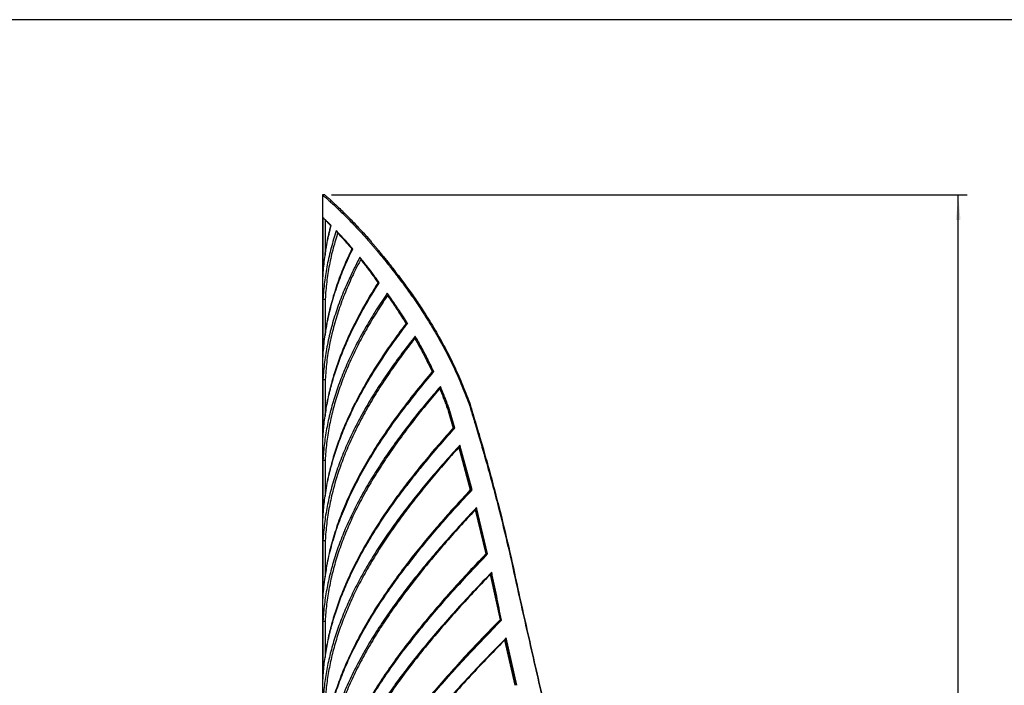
# Model space of a CAD drawing. Header units: millimetres. Extents: x 40 to 3386, y 55 to 2397.
# Tile 7 of 12: x 926 to 1812, y 1798 to 2397. Entities that reach past the tile are written whole.
import ezdxf

# ---------------------------------------------------------------- set-up
doc = ezdxf.new("R2010")
doc.units = ezdxf.units.MM
doc.header["$LTSCALE"] = 8
doc.linetypes.add('SLD-Solido', pattern=[0])
doc.layers.add('QUOTE', color=1, linetype='SLD-Solido')
doc.layers.add('SCHIZZI', color=9, linetype='Continuous')
doc.styles.add('SLDTEXTSTYLE0', font='GOTHIC.TTF', dxfattribs={"width": 0.913})
doc.dimstyles.new('SLDDIMSTYLE0', dxfattribs={"dimtxt": 21.166667, "dimasz": 22.4, "dimexe": 0, "dimexo": 0.0625, "dimgap": 5.291667, "dimtad": 1, "dimdec": 1, "dimrnd": 1e-09, "dimzin": 12, "dimdsep": 46, "dimtxsty": 'SLDTEXTSTYLE0', "dimsah": 1, "dimcen": 0.09, "dimadec": 0, "dimazin": 3, "dimtfac": 1, "dimtdec": 1, "dimtofl": 0, "dimtmove": 0, "dimatfit": 3, "dimfxl": 1, "dimfrac": 2, "dimtolj": 1, "dimtzin": 12, "dimarcsym": 0})

# ---------------------------------------------------------------- blocks, each defined once
blk = doc.blocks.new('_D_5')
at = {"layer": 'QUOTE', "transparency": 16777216}
for p, q in [((1207.01, 2238.98), (1779.02, 2238.98)), ((1771.02, 778.97), (1771.02, 2238.98)), ((1629.01, 778.97), (1779.02, 778.97))]:
    blk.add_line(p, q, dxfattribs=at)
for points in [[(1771.02, 2238.98), (1769.02, 2216.58), (1773.02, 2216.58)], [(1771.02, 778.97), (1773.02, 801.37), (1769.02, 801.37)]]:
    blk.add_solid(points, dxfattribs=at)
at = {"layer": 'QUOTE', "transparency": 16777216, "insert": (1743.98, 1477.69), "char_height": 21.167, "attachment_point": 1, "rotation": 90, "style": 'SLDTEXTSTYLE0'}
blk.add_mtext('1460', dxfattribs=at)

msp = doc.modelspace()

# ---------------------------------------------------------------- linework, layer by layer
for p, q in [((1199.01, 2239.04), (1199.01, 798.97)), ((1201.01, 2238.98), (1199.01, 2238.98)), ((1199.3, 2218.73), (1199.3, 2165.49)), ((1201.3, 2216.81), (1201.3, 2184.86)), ((1206.19, 2211.53), (1206.64, 2211.53)), ((1238.5, 2199.86), (1240.15, 2199.86)), ((1225.26, 2190.57), (1226.1, 2190.57)), ((1248.91, 2160.07), (1250.03, 2160.07)), ((1199.3, 2145.26), (1199.3, 2093.1)), ((1199.3, 2145.26), (1201.3, 2145.26)), ((1201.3, 2145.26), (1201.3, 2112.54)), ((1274.07, 2123.32), (1275.39, 2123.32)), ((1275.39, 2123.32), (1275.03, 2122.83)), ((1297.58, 2080.05), (1298.69, 2080.05)), ((1199.3, 2072.87), (1199.3, 2020.71)), ((1199.3, 2072.87), (1201.3, 2072.87)), ((1201.3, 2072.87), (1201.3, 2040.08)), ((1330.57, 2051.58), (1331.38, 2051.58)), ((1312.07, 2044.67), (1316.55, 2029.35)), ((1312.07, 2044.67), (1313.05, 2044.67)), ((1313.05, 2044.67), (1317.49, 2029.35)), ((1318.12, 2029.35), (1313.61, 2044.69)), ((1316.55, 2029.35), (1317.49, 2029.35)), ((1321.51, 2011.88), (1331.86, 1973.65)), ((1322.2, 2012.66), (1332.66, 1973.65)), ((1333.48, 1973.65), (1322.51, 2014.01)), ((1199.3, 2000.49), (1199.3, 1948.32)), ((1199.3, 2000.49), (1201.3, 2000.49)), ((1201.3, 2000.49), (1201.3, 1967.68)), ((1331.86, 1973.65), (1332.66, 1973.65)), ((1336.4, 1955.73), (1345.86, 1916.04)), ((1337.01, 1956.39), (1346.53, 1916.04)), ((1347.52, 1916.04), (1337.54, 1957.79)), ((1199.3, 1928.1), (1199.3, 1875.94)), ((1199.3, 1928.1), (1201.3, 1928.1)), ((1201.3, 1928.1), (1201.3, 1895.46)), ((1345.86, 1916.04), (1346.53, 1916.04)), ((1349.74, 1897.47), (1358.7, 1856.89)), ((1350.27, 1898.02), (1359.26, 1856.89)), ((1199.3, 1855.71), (1199.3, 1803.55)), ((1199.3, 1855.71), (1201.3, 1855.71)), ((1201.3, 1855.71), (1201.3, 1822.91)), ((1358.7, 1856.89), (1359.26, 1856.89)), ((1362.78, 1838.6), (1371.93, 1797.9)), ((1363.21, 1839.04), (1372.37, 1797.9)), ((1373.65, 1797.9), (1364.07, 1840.46))]:
    msp.add_line(p, q)
for points, knots in [([(1199.07, 2238.93), (1199.06, 2238.94), (1198.97, 2239.04), (1199.51, 2238.59), (1200.73, 2237.55), (1202.69, 2235.82), (1205.3, 2233.46), (1208.56, 2230.46), (1212.4, 2226.86), (1216.77, 2222.65), (1221.59, 2217.89), (1226.82, 2212.51), (1232.45, 2206.55), (1236.47, 2202.1), (1238.5, 2199.86)], [0, 0, 0, 0, 0.018147, 0.107698, 0.196878, 0.285921, 0.375059, 0.464526, 0.554019, 0.643243, 0.731712, 0.819692, 0.909049, 1, 1, 1, 1]), ([(1201.07, 2238.93), (1201.05, 2238.94), (1200.97, 2239.04), (1201.51, 2238.59), (1202.71, 2237.55), (1204.66, 2235.82), (1207.25, 2233.46), (1210.47, 2230.46), (1214.28, 2226.86), (1218.61, 2222.65), (1223.38, 2217.89), (1228.57, 2212.51), (1234.15, 2206.55), (1238.14, 2202.1), (1240.15, 2199.86)], [0, 0, 0, 0, 0.018117, 0.107587, 0.196693, 0.28567, 0.374755, 0.464186, 0.553665, 0.642899, 0.731404, 0.819453, 0.908911, 1, 1, 1, 1]), ([(1206.64, 2211.53), (1206.26, 2211.9), (1205.57, 2212.57), (1204.7, 2213.46), (1203.95, 2214.22), (1203.26, 2214.9), (1202.57, 2215.58), (1201.92, 2216.21), (1201.31, 2216.8), (1200.76, 2217.34), (1200.31, 2217.78), (1199.93, 2218.13), (1199.58, 2218.44), (1199.4, 2218.63), (1199.3, 2218.73)], [0, 0, 0, 0, 0.096341, 0.177276, 0.242814, 0.317921, 0.397531, 0.479191, 0.561873, 0.650504, 0.736522, 0.808018, 0.894516, 1, 1, 1, 1]), ([(1201.3, 2216.56), (1201.32, 2216.54), (1201.52, 2216.33), (1201.97, 2215.87), (1202.65, 2215.18), (1203.38, 2214.43), (1204.16, 2213.62), (1205.06, 2212.66), (1205.79, 2211.93), (1206.19, 2211.53)], [0, 0, 0, 0, 0.017695, 0.17372, 0.340936, 0.50313, 0.637966, 0.801089, 1, 1, 1, 1]), ([(1206.19, 2211.53), (1204.94, 2206.41), (1202.9, 2198.05), (1201.75, 2189.69), (1201.3, 2186.45)], [0, 0, 0, 0, 0.611933, 1, 1, 1, 1]), ([(1226.1, 2190.57), (1224.98, 2191.85), (1222.75, 2194.39), (1219.68, 2197.81), (1216.8, 2200.95), (1213.97, 2203.91), (1212.21, 2205.78), (1211.28, 2206.78)], [0, 0, 0, 0, 0.202681, 0.401675, 0.586621, 0.779997, 1, 1, 1, 1]), ([(1212.71, 2205.26), (1211.28, 2200.64), (1208.24, 2190.89), (1204.93, 2176.02), (1202.41, 2160.64), (1201.67, 2150.39), (1201.3, 2145.26)], [0, 0, 0, 0, 0.2309188, 0.4872792, 0.7436396, 1, 1, 1, 1]), ([(1212.57, 2204.78), (1212.81, 2204.52), (1213.88, 2203.37), (1215.93, 2201.14), (1218.74, 2198.04), (1221.8, 2194.53), (1224.06, 2191.95), (1225.26, 2190.57)], [0, 0, 0, 0, 0.065615, 0.298989, 0.515779, 0.742314, 1, 1, 1, 1]), ([(1238.5, 2199.86), (1239.34, 2198.87), (1240.89, 2197.05), (1243.06, 2194.53), (1245.04, 2192.21), (1247.02, 2189.86), (1249.16, 2187.3), (1251.38, 2184.61), (1254.93, 2180.29), (1259.82, 2174.21), (1266.48, 2165.66), (1273.55, 2156.21), (1280.98, 2145.79), (1289.18, 2133.64), (1298, 2119.6), (1307.2, 2103.52), (1315.76, 2086.82), (1323.68, 2069.54), (1328.27, 2057.58), (1330.57, 2051.58)], [0, 0, 0, 0, 0.02723, 0.050098, 0.068606, 0.089276, 0.111565, 0.134422, 0.157175, 0.218867, 0.280555, 0.354021, 0.427326, 0.500606, 0.600622, 0.700241, 0.799765, 0.899563, 1, 1, 1, 1]), ([(1240.15, 2199.86), (1240.98, 2198.87), (1242.51, 2197.05), (1244.66, 2194.53), (1246.63, 2192.21), (1248.59, 2189.86), (1250.71, 2187.3), (1252.91, 2184.61), (1256.43, 2180.28), (1261.27, 2174.21), (1267.87, 2165.66), (1274.88, 2156.21), (1282.25, 2145.79), (1290.37, 2133.63), (1299.11, 2119.59), (1308.22, 2103.52), (1316.71, 2086.82), (1324.56, 2069.53), (1329.1, 2057.58), (1331.38, 2051.58)], [0, 0, 0, 0, 0.027161, 0.049973, 0.068437, 0.089062, 0.111303, 0.134116, 0.156826, 0.218416, 0.280023, 0.35342, 0.426685, 0.499954, 0.600002, 0.699705, 0.799363, 0.89934, 1, 1, 1, 1]), ([(1225.26, 2190.57), (1222.76, 2185.16), (1217.76, 2174.33), (1211.68, 2158.08), (1206.72, 2141.84), (1203.19, 2127.16), (1201.86, 2117.91), (1201.3, 2114.06)], [0, 0, 0, 0, 0.212338, 0.424676, 0.637014, 0.849352, 1, 1, 1, 1]), ([(1233.61, 2181.64), (1231.13, 2176.83), (1225.95, 2166.78), (1219.3, 2151.49), (1213.44, 2135.77), (1208.68, 2120.04), (1205.04, 2104.32), (1202.45, 2088.6), (1201.68, 2078.12), (1201.3, 2072.87)], [0, 0, 0, 0, 0.132624, 0.277187, 0.421749, 0.566312, 0.710875, 0.855437, 1, 1, 1, 1]), ([(1250.03, 2160.07), (1248.72, 2161.88), (1246.26, 2165.29), (1242.82, 2169.97), (1239.54, 2174.25), (1236.12, 2178.52), (1233.8, 2181.4), (1232.56, 2182.94)], [0, 0, 0, 0, 0.2189666, 0.4125205, 0.5862027, 0.7794088, 1, 1, 1, 1]), ([(1233.24, 2180.91), (1233.93, 2180.06), (1235.68, 2177.85), (1238.51, 2174.28), (1241.75, 2170), (1245.16, 2165.31), (1247.6, 2161.89), (1248.91, 2160.07)], [0, 0, 0, 0, 0.135928, 0.350268, 0.542431, 0.756013, 1, 1, 1, 1]), ([(1248.91, 2160.07), (1245.98, 2155.42), (1240.13, 2146.13), (1232.29, 2132.2), (1225.17, 2118.26), (1218.86, 2104.33), (1213.38, 2090.39), (1208.74, 2076.46), (1205.02, 2062.52), (1202.52, 2050.96), (1201.6, 2044.04), (1201.3, 2041.77)], [0, 0, 0, 0, 0.117801, 0.235602, 0.353403, 0.471205, 0.589006, 0.706807, 0.824608, 0.942409, 1, 1, 1, 1]), ([(1257.96, 2149.49), (1254.87, 2144.85), (1248.44, 2135.21), (1239.67, 2120.56), (1231.49, 2105.55), (1224.22, 2090.54), (1217.89, 2075.53), (1212.52, 2060.52), (1208.13, 2045.51), (1204.78, 2030.5), (1202.38, 2015.5), (1201.66, 2005.49), (1201.3, 2000.49)], [0, 0, 0, 0, 0.0934158, 0.1941474, 0.294879, 0.3956106, 0.4963421, 0.5970737, 0.6978053, 0.7985369, 0.8992684, 1, 1, 1, 1]), ([(1275.4, 2123.32), (1274.15, 2125.3), (1271.72, 2129.15), (1268.2, 2134.57), (1264.77, 2139.72), (1261.11, 2144.99), (1258.57, 2148.61), (1257.2, 2150.58)], [0, 0, 0, 0, 0.207693, 0.405043, 0.582128, 0.773273, 1, 1, 1, 1]), ([(1257.38, 2148.61), (1258.18, 2147.47), (1260.17, 2144.62), (1263.24, 2140.11), (1266.66, 2134.98), (1270.21, 2129.43), (1272.71, 2125.47), (1274.07, 2123.32)], [0, 0, 0, 0, 0.142937, 0.356568, 0.548088, 0.754732, 1, 1, 1, 1]), ([(1274.07, 2123.32), (1270.42, 2118.46), (1263.11, 2108.74), (1253.04, 2094.15), (1243.67, 2079.57), (1235.11, 2064.99), (1227.38, 2050.41), (1220.52, 2035.82), (1214.57, 2021.24), (1209.52, 2006.66), (1205.48, 1992.07), (1202.7, 1979.63), (1201.67, 1972.04), (1201.3, 1969.32)], [0, 0, 0, 0, 0.094695, 0.18939, 0.284084, 0.378779, 0.473474, 0.568169, 0.662864, 0.757558, 0.852253, 0.946948, 1, 1, 1, 1]), ([(1282.8, 2110.97), (1279.08, 2106.17), (1271.4, 2096.27), (1260.67, 2081.27), (1250.44, 2065.95), (1241.08, 2050.64), (1232.6, 2035.32), (1225.06, 2020), (1218.48, 2004.68), (1212.91, 1989.37), (1208.37, 1974.05), (1204.89, 1958.73), (1202.41, 1943.41), (1201.67, 1933.2), (1201.3, 1928.1)], [0, 0, 0, 0, 0.078628, 0.162389, 0.24615, 0.329911, 0.413672, 0.497433, 0.581195, 0.664956, 0.748717, 0.832478, 0.916239, 1, 1, 1, 1]), ([(1282.01, 2109.93), (1282.85, 2108.44), (1284.85, 2104.93), (1287.81, 2099.51), (1290.97, 2093.52), (1294.17, 2087.09), (1296.38, 2082.52), (1297.58, 2080.05)], [0, 0, 0, 0, 0.155172, 0.365619, 0.554333, 0.758698, 1, 1, 1, 1]), ([(1299.05, 2080.05), (1297.94, 2082.34), (1295.8, 2086.8), (1292.62, 2093.09), (1289.46, 2099.1), (1286.02, 2105.3), (1283.59, 2109.58), (1282.27, 2111.9)], [0, 0, 0, 0, 0.209107, 0.405989, 0.58266, 0.774064, 1, 1, 1, 1]), ([(1282.73, 2110.88), (1283.75, 2109.07), (1285.9, 2105.25), (1289.01, 2099.51), (1292.14, 2093.52), (1295.32, 2087.09), (1297.5, 2082.52), (1298.69, 2080.05)], [0, 0, 0, 0, 0.181862, 0.385596, 0.568329, 0.76626, 1, 1, 1, 1]), ([(1297.58, 2080.05), (1292.84, 2074.38), (1283.37, 2063.04), (1270.21, 2046.03), (1257.92, 2029.02), (1246.64, 2012.01), (1236.41, 1995), (1227.32, 1977.99), (1219.41, 1960.98), (1212.71, 1943.97), (1207.34, 1926.96), (1203.43, 1911.29), (1201.95, 1901.28), (1201.3, 1896.94)], [0, 0, 0, 0, 0.092892, 0.185785, 0.278677, 0.37157, 0.464462, 0.557354, 0.650247, 0.743139, 0.836032, 0.928924, 1, 1, 1, 1]), ([(1298.69, 2080.05), (1293.98, 2074.38), (1285.77, 2064.51), (1278.29, 2054.64), (1275.11, 2050.44)], [0, 0, 0, 0, 0.5745408, 1, 1, 1, 1]), ([(1305.35, 2065.95), (1301.31, 2061.2), (1292.99, 2051.43), (1281.15, 2036.63), (1269.71, 2021.55), (1259.01, 2006.48), (1249.08, 1991.4), (1239.97, 1976.32), (1231.73, 1961.25), (1224.4, 1946.17), (1218.02, 1931.09), (1212.6, 1916.02), (1208.18, 1900.94), (1204.81, 1885.86), (1202.39, 1870.79), (1201.66, 1860.73), (1201.3, 1855.71)], [0, 0, 0, 0, 0.067753, 0.139465, 0.211176, 0.282887, 0.354599, 0.42631, 0.498021, 0.569732, 0.641444, 0.713155, 0.784866, 0.856577, 0.928289, 1, 1, 1, 1]), ([(1304.35, 2064.76), (1304.72, 2063.87), (1305.68, 2061.57), (1307.1, 2058.05), (1308.65, 2054.02), (1310.27, 2049.64), (1311.42, 2046.46), (1312.07, 2044.67)], [0, 0, 0, 0, 0.135099, 0.349939, 0.530305, 0.73636, 1, 1, 1, 1]), ([(1313.61, 2044.69), (1313.03, 2046.3), (1311.93, 2049.37), (1310.34, 2053.62), (1308.77, 2057.64), (1307.01, 2061.95), (1305.73, 2065.04), (1305.01, 2066.78)], [0, 0, 0, 0, 0.215271, 0.41014, 0.573782, 0.760715, 1, 1, 1, 1]), ([(1305.05, 2065.6), (1305.54, 2064.43), (1306.61, 2061.85), (1308.12, 2058.05), (1309.66, 2054.02), (1311.27, 2049.64), (1312.41, 2046.46), (1313.05, 2044.67)], [0, 0, 0, 0, 0.1702152, 0.376298, 0.5493331, 0.7470341, 1, 1, 1, 1]), ([(1330.57, 2051.58), (1331.59, 2048.24), (1333.55, 2041.8), (1336.37, 2032.52), (1338.93, 2023.99), (1341.27, 2016.07), (1343.59, 2008.07), (1347.06, 1995.85), (1351.62, 1979.34), (1358.42, 1953.49), (1366.18, 1922.03), (1371.54, 1897.2), (1374.23, 1884.73)], [0, 0, 0, 0, 0.06106, 0.117476, 0.16925, 0.216382, 0.261532, 0.314285, 0.437488, 0.559533, 0.778759, 1, 1, 1, 1]), ([(1331.38, 2051.58), (1332.39, 2048.24), (1334.34, 2041.8), (1337.13, 2032.52), (1339.67, 2023.99), (1341.99, 2016.07), (1344.29, 2008.07), (1347.73, 1995.85), (1352.24, 1979.34), (1358.98, 1953.49), (1366.67, 1922.03), (1371.99, 1897.2), (1374.66, 1884.73)], [0, 0, 0, 0, 0.061045, 0.117448, 0.169211, 0.216334, 0.261478, 0.314225, 0.437421, 0.559467, 0.778715, 1, 1, 1, 1]), ([(1316.55, 2029.35), (1312.36, 2024.65), (1303.98, 2015.24), (1292.01, 2001.13), (1280.56, 1987.01), (1269.7, 1972.9), (1259.48, 1958.79), (1249.94, 1944.68), (1241.11, 1930.56), (1233.04, 1916.45), (1225.77, 1902.34), (1219.31, 1888.22), (1213.7, 1874.11), (1208.95, 1860), (1205.14, 1845.89), (1202.57, 1834.08), (1201.62, 1826.98), (1201.3, 1824.59)], [0, 0, 0, 0, 0.068921, 0.137843, 0.206764, 0.275685, 0.344607, 0.413528, 0.482449, 0.551371, 0.620292, 0.689214, 0.758135, 0.827056, 0.895978, 0.964899, 1, 1, 1, 1]), ([(1317.49, 2029.35), (1312.75, 2023.98), (1303.26, 2013.22), (1289.89, 1997.09), (1280.4, 1985.27), (1275.65, 1978.82), (1274.86, 1977.75)], [0, 0, 0, 0, 0.312578, 0.625157, 0.937735, 1, 1, 1, 1]), ([(1322.72, 2013.25), (1318.64, 2008.7), (1310.24, 1999.34), (1298.13, 1985.17), (1286.3, 1970.76), (1275.08, 1956.34), (1264.48, 1941.92), (1254.58, 1927.5), (1245.41, 1913.08), (1237, 1898.67), (1229.41, 1884.25), (1222.65, 1869.83), (1216.76, 1855.41), (1211.77, 1840.99), (1207.7, 1826.58), (1204.57, 1812.16), (1202.33, 1797.74), (1201.64, 1788.13), (1201.3, 1783.32)], [0, 0, 0, 0, 0.059386, 0.122094, 0.184801, 0.247509, 0.310217, 0.372924, 0.435632, 0.498339, 0.561047, 0.623754, 0.686462, 0.74917, 0.811877, 0.874585, 0.937292, 1, 1, 1, 1]), ([(1331.86, 1973.65), (1327.18, 1968.6), (1317.83, 1958.49), (1304.41, 1943.34), (1291.53, 1928.18), (1279.28, 1913.03), (1267.72, 1897.87), (1256.9, 1882.72), (1246.88, 1867.56), (1237.7, 1852.4), (1229.41, 1837.25), (1222.05, 1822.09), (1215.65, 1806.94), (1210.24, 1791.78), (1205.89, 1776.63), (1202.87, 1763.41), (1201.73, 1755.24), (1201.3, 1752.12)], [0, 0, 0, 0, 0.068415, 0.13683, 0.205245, 0.27366, 0.342075, 0.41049, 0.478905, 0.54732, 0.615735, 0.68415, 0.752565, 0.82098, 0.889395, 0.95781, 1, 1, 1, 1]), ([(1332.66, 1973.65), (1328.03, 1968.6), (1318.76, 1958.49), (1305.46, 1943.34), (1292.72, 1928.18), (1282.57, 1915.63), (1276.95, 1908.12), (1275.11, 1905.67)], [0, 0, 0, 0, 0.22293, 0.44586, 0.66879, 0.89172, 1, 1, 1, 1]), ([(1337.7, 1957.14), (1333.12, 1952.22), (1323.77, 1942.15), (1310.24, 1926.94), (1297.04, 1911.51), (1284.46, 1896.09), (1272.57, 1880.66), (1261.43, 1865.24), (1251.09, 1849.81), (1241.6, 1834.39), (1233.01, 1818.96), (1225.37, 1803.54), (1218.7, 1788.11), (1213.06, 1772.68), (1208.45, 1757.26), (1204.93, 1741.83), (1202.42, 1726.41), (1201.67, 1716.12), (1201.3, 1710.98)], [0, 0, 0, 0, 0.060034, 0.122698, 0.185363, 0.248027, 0.310692, 0.373356, 0.43602, 0.498685, 0.561349, 0.624014, 0.686678, 0.749342, 0.812007, 0.874671, 0.937336, 1, 1, 1, 1]), ([(1345.86, 1916.04), (1340.75, 1910.68), (1330.54, 1899.96), (1315.83, 1883.88), (1301.67, 1867.8), (1288.16, 1851.72), (1275.38, 1835.64), (1263.39, 1819.56), (1252.26, 1803.48), (1242.05, 1787.4), (1232.82, 1771.32), (1224.61, 1755.24), (1217.48, 1739.17), (1211.44, 1723.09), (1206.6, 1707.01), (1203.14, 1692.56), (1201.84, 1683.46), (1201.3, 1679.73)], [0, 0, 0, 0, 0.068044, 0.136087, 0.204131, 0.272175, 0.340218, 0.408262, 0.476306, 0.544349, 0.612393, 0.680437, 0.74848, 0.816524, 0.884568, 0.952611, 1, 1, 1, 1]), ([(1346.53, 1916.04), (1341.47, 1910.68), (1331.36, 1899.96), (1316.78, 1883.88), (1302.73, 1867.8), (1289.41, 1851.72), (1280.17, 1840.21), (1275.64, 1834.05), (1275.06, 1833.26)], [0, 0, 0, 0, 0.194247, 0.3884941, 0.5827411, 0.7769881, 0.9712351, 1, 1, 1, 1]), ([(1351.26, 1899.08), (1346.26, 1893.82), (1336.07, 1883.12), (1321.28, 1866.99), (1306.85, 1850.67), (1293.07, 1834.35), (1280.01, 1818.04), (1267.74, 1801.72), (1256.33, 1785.4), (1245.85, 1769.08), (1236.34, 1752.77), (1227.88, 1736.45), (1220.5, 1720.13), (1214.25, 1703.81), (1209.15, 1687.5), (1205.27, 1671.18), (1202.5, 1654.86), (1201.7, 1643.98), (1201.3, 1638.54)], [0, 0, 0, 0, 0.06054, 0.123171, 0.185801, 0.248432, 0.311063, 0.373693, 0.436324, 0.498955, 0.561585, 0.624216, 0.686847, 0.749477, 0.812108, 0.874739, 0.937369, 1, 1, 1, 1]), ([(1359.89, 1856.37), (1358.5, 1863.6), (1355.73, 1878.05), (1352.68, 1892.43), (1351.15, 1899.62)], [0, 0, 0, 0, 0.499983, 1, 1, 1, 1]), ([(1358.7, 1856.89), (1353.22, 1851.26), (1342.26, 1839.99), (1326.39, 1823.08), (1311.07, 1806.17), (1296.41, 1789.27), (1282.51, 1772.36), (1269.44, 1755.45), (1257.29, 1738.54), (1246.12, 1721.64), (1236.01, 1704.73), (1227.01, 1687.82), (1219.19, 1670.92), (1212.57, 1654.01), (1207.25, 1637.1), (1203.4, 1621.56), (1201.93, 1611.65), (1201.3, 1607.38)], [0, 0, 0, 0, 0.067759, 0.135519, 0.203278, 0.271038, 0.338797, 0.406556, 0.474316, 0.542075, 0.609835, 0.677594, 0.745354, 0.813113, 0.880872, 0.948632, 1, 1, 1, 1]), ([(1359.26, 1856.89), (1353.83, 1851.26), (1342.97, 1839.99), (1327.25, 1823.08), (1312.05, 1806.17), (1297.56, 1789.27), (1285.1, 1774.08), (1277.88, 1764.54), (1274.92, 1760.62)], [0, 0, 0, 0, 0.17562, 0.351241, 0.526861, 0.702482, 0.878102, 1, 1, 1, 1]), ([(1364.17, 1840.03), (1358.76, 1834.46), (1347.8, 1823.17), (1331.84, 1806.17), (1316.27, 1789.03), (1301.36, 1771.88), (1287.18, 1754.74), (1273.84, 1737.6), (1261.41, 1720.45), (1249.96, 1703.31), (1239.58, 1686.16), (1230.32, 1669.02), (1222.24, 1651.88), (1215.4, 1634.73), (1209.83, 1617.59), (1205.59, 1600.44), (1202.58, 1583.3), (1201.73, 1571.87), (1201.3, 1566.16)], [0, 0, 0, 0, 0.061025, 0.123624, 0.186222, 0.24882, 0.311419, 0.374017, 0.436615, 0.499213, 0.561812, 0.62441, 0.687008, 0.749607, 0.812205, 0.874803, 0.937402, 1, 1, 1, 1])]:
    msp.add_open_spline(points, degree=3, knots=knots)
for points in [[(1199.3, 2165.49), (1199.68, 2170.6), (1200.44, 2180.84), (1202.89, 2196.18), (1205.39, 2206.41), (1206.64, 2211.53)], [(1211.28, 2206.78), (1209.66, 2201.66), (1206.44, 2191.4), (1202.96, 2176.02), (1200.43, 2160.64), (1199.68, 2150.39), (1199.3, 2145.26)], [(1199.3, 2093.1), (1199.71, 2098.52), (1200.51, 2109.35), (1203.28, 2125.59), (1207.16, 2141.84), (1212.29, 2158.08), (1218.48, 2174.33), (1223.56, 2185.16), (1226.1, 2190.57)], [(1232.56, 2182.94), (1229.83, 2177.7), (1224.37, 2167.21), (1217.47, 2151.49), (1211.56, 2135.77), (1206.75, 2120.04), (1203.08, 2104.32), (1200.46, 2088.6), (1199.69, 2078.12), (1199.3, 2072.87)], [(1199.3, 2020.71), (1199.63, 2025.36), (1200.3, 2034.65), (1202.44, 2048.58), (1205.41, 2062.52), (1209.28, 2076.45), (1214.02, 2090.39), (1219.6, 2104.33), (1226.01, 2118.26), (1233.23, 2132.2), (1241.17, 2146.13), (1247.08, 2155.42), (1250.03, 2160.07)], [(1257.2, 2150.58), (1253.83, 2145.58), (1247.09, 2135.57), (1238.02, 2120.56), (1229.77, 2105.55), (1222.43, 2090.54), (1216.04, 2075.53), (1210.62, 2060.52), (1206.2, 2045.51), (1202.82, 2030.5), (1200.39, 2015.5), (1199.67, 2005.49), (1199.3, 2000.49)], [(1199.3, 1948.32), (1199.65, 1953.18), (1200.35, 1962.91), (1202.66, 1977.49), (1205.88, 1992.07), (1210.08, 2006.66), (1215.22, 2021.24), (1221.29, 2035.82), (1228.26, 2050.41), (1236.08, 2064.99), (1244.74, 2079.57), (1254.2, 2094.15), (1264.36, 2108.74), (1271.72, 2118.46), (1275.4, 2123.32)], [(1282.27, 2111.9), (1278.27, 2106.8), (1270.27, 2096.59), (1259.21, 2081.27), (1248.89, 2065.95), (1239.45, 2050.64), (1230.89, 2035.32), (1223.28, 2020), (1216.64, 2004.68), (1211.02, 1989.37), (1206.43, 1974.05), (1202.93, 1958.73), (1200.42, 1943.41), (1199.68, 1933.2), (1199.3, 1928.1)], [(1199.3, 1875.94), (1199.73, 1881.61), (1200.59, 1892.94), (1203.58, 1909.95), (1207.8, 1926.96), (1213.35, 1943.97), (1220.15, 1960.98), (1228.19, 1977.99), (1237.4, 1995), (1247.74, 2012.01), (1259.13, 2029.02), (1271.52, 2046.03), (1284.77, 2063.04), (1294.29, 2074.38), (1299.05, 2080.05)], [(1305.01, 2066.78), (1300.69, 2061.76), (1292.06, 2051.71), (1279.88, 2036.63), (1268.33, 2021.55), (1257.53, 2006.48), (1247.51, 1991.4), (1238.32, 1976.32), (1230.01, 1961.25), (1222.62, 1946.17), (1216.17, 1931.09), (1210.71, 1916.02), (1206.25, 1900.94), (1202.84, 1885.86), (1200.4, 1870.79), (1199.67, 1860.73), (1199.3, 1855.71)], [(1199.3, 1803.55), (1199.64, 1808.25), (1200.31, 1817.66), (1202.5, 1831.77), (1205.54, 1845.89), (1209.5, 1860), (1214.34, 1874.11), (1220.06, 1888.22), (1226.62, 1902.34), (1233.99, 1916.45), (1242.16, 1930.56), (1251.07, 1944.68), (1260.7, 1958.79), (1271, 1972.9), (1281.93, 1987.01), (1293.46, 2001.13), (1305.49, 2015.24), (1313.91, 2024.65), (1318.12, 2029.35)], [(1322.51, 2014.01), (1318.16, 2009.2), (1309.46, 1999.59), (1297.01, 1985.17), (1285.08, 1970.76), (1273.75, 1956.34), (1263.06, 1941.92), (1253.07, 1927.5), (1243.81, 1913.08), (1235.33, 1898.67), (1227.67, 1884.25), (1220.85, 1869.83), (1214.91, 1855.41), (1209.87, 1840.99), (1205.76, 1826.58), (1202.6, 1812.16), (1200.34, 1797.74), (1199.65, 1788.13), (1199.3, 1783.32)], [(1199.3, 1731.16), (1199.67, 1736.21), (1200.41, 1746.31), (1202.87, 1761.47), (1206.31, 1776.63), (1210.81, 1791.78), (1216.33, 1806.94), (1222.84, 1822.09), (1230.31, 1837.25), (1238.71, 1852.4), (1247.98, 1867.56), (1258.1, 1882.72), (1269.01, 1897.87), (1280.65, 1913.03), (1292.97, 1928.18), (1305.92, 1943.34), (1319.4, 1958.49), (1328.79, 1968.6), (1333.48, 1973.65)], [(1337.54, 1957.79), (1332.73, 1952.65), (1323.09, 1942.36), (1309.23, 1926.94), (1295.91, 1911.51), (1283.22, 1896.09), (1271.22, 1880.66), (1259.98, 1865.24), (1249.54, 1849.81), (1239.97, 1834.39), (1231.3, 1818.96), (1223.59, 1803.54), (1216.86, 1788.11), (1211.17, 1772.68), (1206.52, 1757.26), (1202.97, 1741.83), (1200.43, 1726.41), (1199.68, 1716.12), (1199.3, 1710.98)], [(1199.3, 1658.77), (1199.7, 1664.13), (1200.5, 1674.85), (1203.21, 1690.93), (1207.03, 1707.01), (1212.05, 1723.09), (1218.19, 1739.17), (1225.44, 1755.24), (1233.76, 1771.32), (1243.1, 1787.4), (1253.41, 1803.48), (1264.64, 1819.56), (1276.72, 1835.64), (1289.58, 1851.72), (1303.16, 1867.8), (1317.39, 1883.88), (1332.16, 1899.96), (1342.4, 1910.68), (1347.52, 1916.04)], [(1351.15, 1899.62), (1345.92, 1894.18), (1335.47, 1883.3), (1320.37, 1866.99), (1305.82, 1850.67), (1291.91, 1834.35), (1278.73, 1818.04), (1266.35, 1801.72), (1254.83, 1785.4), (1244.25, 1769.08), (1234.67, 1752.77), (1226.12, 1736.45), (1218.68, 1720.13), (1212.37, 1703.81), (1207.22, 1687.5), (1203.3, 1671.18), (1200.52, 1654.86), (1199.71, 1643.98), (1199.3, 1638.54)], [(1374.23, 1884.73), (1378.66, 1865.25), (1387.52, 1826.28), (1396.49, 1787.32), (1400.98, 1767.83)], [(1374.66, 1884.73), (1379.04, 1865.25), (1387.82, 1826.28), (1396.71, 1787.32), (1401.16, 1767.83)], [(1199.3, 1586.38), (1199.73, 1592.01), (1200.57, 1603.26), (1203.52, 1620.13), (1207.68, 1637), (1213.15, 1653.88), (1219.86, 1670.75), (1227.78, 1687.63), (1236.87, 1704.5), (1247.05, 1721.38), (1258.29, 1738.25), (1270.5, 1755.12), (1283.61, 1772), (1297.55, 1788.87), (1312.23, 1805.75), (1327.57, 1822.62), (1343.45, 1839.5), (1354.41, 1850.74), (1359.89, 1856.37)], [(1364.07, 1840.46), (1358.47, 1834.75), (1347.28, 1823.32), (1331.03, 1806.17), (1315.32, 1789.03), (1300.27, 1771.88), (1285.97, 1754.74), (1272.5, 1737.6), (1259.95, 1720.45), (1248.41, 1703.31), (1237.93, 1686.16), (1228.59, 1669.02), (1220.44, 1651.88), (1213.53, 1634.73), (1207.91, 1617.59), (1203.63, 1600.44), (1200.6, 1583.3), (1199.74, 1571.87), (1199.3, 1566.16)]]:
    msp.add_open_spline(points, degree=3)
at = {"layer": 'SCHIZZI', "color": 7, "true_color": 0xffffff}
msp.add_lwpolyline([(3385.66, 54.91), (3385.5, 2396.67), (40.29, 2396.67), (40.29, 54.91)], close=True, dxfattribs=at)

# ---------------------------------------------------------------- dimensions: what is measured, and where the dimension line sits
at = {"layer": 'QUOTE'}
dim = msp.add_linear_dim(base=(1771.02, 2238.98), p1=(1621.01, 778.97), p2=(1199.01, 2238.98), angle=90, dimstyle='SLDDIMSTYLE0', dxfattribs=at)
dim.commit()
dim.dimension.update_dxf_attribs({"geometry": '_D_5', "text_midpoint": (1771.02, 1508.97), "dimtype": 160})

doc.saveas('drawing.dxf')
